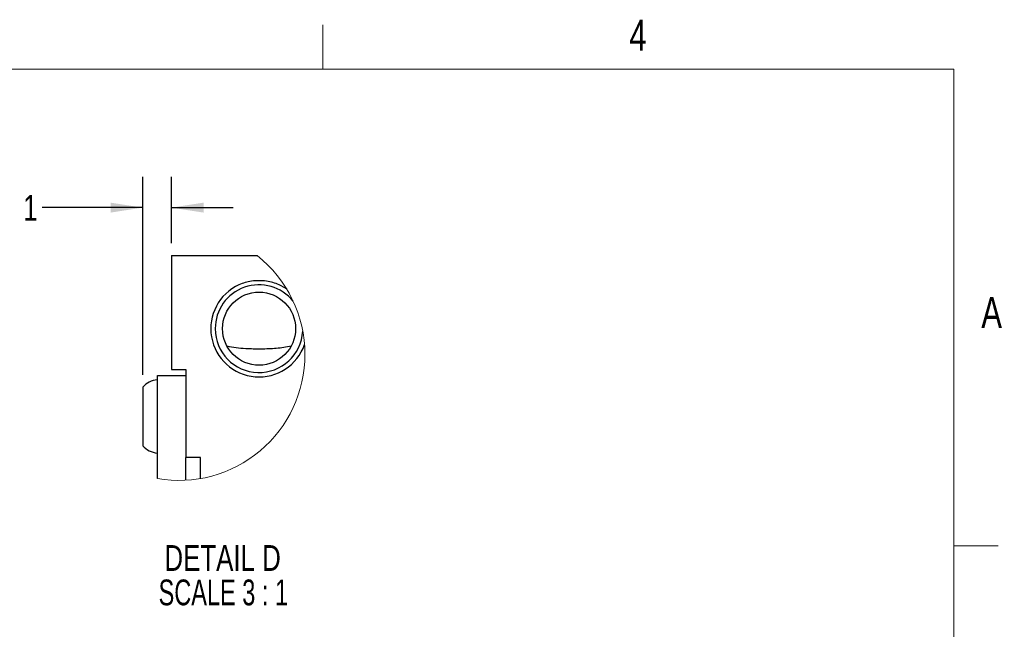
# Paper-space layout 'FFC body' of a CAD drawing. Header units: millimetres. Extents: x 5 to 274, y 4 to 211.
# Tile 13 of 13: x 173 to 274, y 148 to 211. Entities that reach past the tile are written whole.
import ezdxf

# ---------------------------------------------------------------- set-up
doc = ezdxf.new("R2010")
doc.units = ezdxf.units.MM
doc.layers.add('DIMENSIONS', color=8, linetype='Continuous')
doc.layers.add('FORMAT', color=7, linetype='Continuous')
doc.styles.add('SLDTEXTSTYLE0', font='TXT', dxfattribs={"width": 0.75})
doc.styles.add('SLDTEXTSTYLE3', font='TXT', dxfattribs={"width": 0.681818})
doc.dimstyles.new('SLDDIMSTYLE12', dxfattribs={"dimtxt": 2.645833, "dimasz": 3.302, "dimexe": 0, "dimexo": 0.0625, "dimgap": 0.661458, "dimtad": 0, "dimtih": 1, "dimtoh": 1, "dimdec": 0, "dimlfac": 0.333333, "dimrnd": 1e-09, "dimzin": 12, "dimdsep": 46, "dimtxsty": 'SLDTEXTSTYLE0', "dimsah": 1, "dimcen": 0.09, "dimadec": 0, "dimazin": 3, "dimtfac": 1, "dimtdec": 0, "dimtmove": 0, "dimatfit": 0, "dimfxl": 1, "dimfrac": 2, "dimtolj": 1, "dimtzin": 12, "dimarcsym": 0})

# ---------------------------------------------------------------- blocks, each defined once
blk = doc.blocks.new('_D_73')
at = {"layer": 'DIMENSIONS'}
for p, q in [((185.98, 174.36), (185.98, 194.67)), ((188.92, 187.86), (188.92, 194.67)), ((185.98, 191.5), (175.67, 191.5)), ((188.92, 191.5), (195.27, 191.5))]:
    blk.add_line(p, q, dxfattribs=at)
for points in [[(185.98, 191.5), (182.68, 192.01), (182.68, 190.99)], [(188.92, 191.5), (192.22, 190.99), (192.22, 192.01)]]:
    blk.add_solid(points, dxfattribs=at)
at = {"layer": 'DIMENSIONS', "insert": (173.72, 192.81), "char_height": 2.65, "attachment_point": 1, "style": 'SLDTEXTSTYLE0'}
blk.add_mtext('1', dxfattribs=at)
blk = doc.blocks.new('SW_NOTE_0_23')
at = {"color": 0, "linetype": 'Continuous', "lineweight": 0, "attachment_point": 2}
for s, insert, char_height, style in [('DETAIL D', (7.07, 3.41), 2.646, 'SLDTEXTSTYLE0'), ('SCALE 3 : 1', (7.14, -0.12), 2.6458, 'SLDTEXTSTYLE3')]:
    blk.add_mtext(s, dxfattribs=dict(at, insert=insert, char_height=char_height, style=style))

psp = doc.layouts.new('FFC body')

# ---------------------------------------------------------------- linework, layer by layer
at = {"color": 7, "linetype": 'Continuous', "lineweight": 25}
for p, q in [((188.9178385, 186.5908696), (197.7150985, 186.5908696)), ((188.9178385, 186.5908696), (188.9178385, 183.5908747)), ((188.9178385, 183.5908747), (188.9178385, 174.8908727)), ((188.9178385, 174.8908727), (190.4178387, 174.8908727)), ((190.4178387, 174.8908727), (190.4178387, 165.8908713)), ((187.4808394, 174.290871), (190.4178387, 174.290871)), ((187.4808394, 171.2908733), (187.4808394, 174.290871)), ((185.9808392, 173.090873), (185.9808392, 168.4878)), ((187.4808394, 163.7217074), (187.4808394, 171.2908733)), ((185.9808392, 168.4878), (185.9808392, 167.090872)), ((190.4178387, 163.5505964), (190.4178387, 165.8908713)), ((191.917839, 165.8908713), (190.4178387, 165.8908713)), ((191.917839, 163.7228138), (191.917839, 165.8908713))]:
    psp.add_line(p, q, dxfattribs=at)
at = {"color": 7, "linetype": 'Continuous', "lineweight": 25, "flags": 128}
psp.add_lwpolyline([(200.7641862, 183.1287413), (200.6320483, 183.2303858), (199.9799977, 183.5908747)], dxfattribs=at)
at = {"color": 7, "linetype": 'Continuous', "lineweight": 25}
psp.add_circle((197.9178384, 179.0908701), 3.7499994, dxfattribs=at)
at = {"color": 7, "linetype": 'Continuous', "lineweight": 18}
for centre, radius, start, end in [((189.6961659, 176.454888), 12.9244498, 359.999989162, 51.651235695), ((189.6961641, 176.4548839), 12.9244516, 260.130440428, 0.000007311)]:
    psp.add_arc(centre, radius, start, end, dxfattribs=at)
at = {"color": 7, "linetype": 'Continuous', "lineweight": 25}
for centre, radius, start, end in [((197.9122812, 179.091781), 4.9468631, 114.565835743, 340.716904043), ((197.9089051, 179.097363), 4.4910705, 38.639872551, 180.082820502), ((197.9113128, 179.0843469), 4.4934784, 179.916809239, 356.908596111), ((187.6645881, 171.5983713), 2.2500159, 94.684304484, 138.445712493), ((187.6645725, 168.5833426), 2.2499837, 221.553958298, 265.316024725)]:
    psp.add_arc(centre, radius, start, end, dxfattribs=at)
for points, knots in [([(199.9799977, 183.5908747), (199.7698103, 183.6745822), (199.3445951, 183.8439248), (198.3936659, 184.0276911), (197.4222903, 184.0252993), (196.4818785, 183.8403875), (196.0657783, 183.6745898), (195.8556794, 183.5908747)], [0, 0, 0, 0, 0.1599949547, 0.3236744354, 0.6832433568, 0.8400621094, 1, 1, 1, 1]), ([(194.6132439, 177.3182579), (194.9295784, 177.2607485), (195.5700867, 177.1443046), (196.4786931, 177.0665696), (197.3326565, 177.0314679), (198.1212053, 177.0260984), (198.9051821, 177.0449123), (199.943249, 177.1032078), (200.709187, 177.2319735), (201.2224332, 177.3182579)], [0, 0, 0, 0, 0.1450944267, 0.2937845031, 0.4112064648, 0.5309761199, 0.6497217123, 0.7652825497, 1, 1, 1, 1])]:
    psp.add_open_spline(points, degree=3, knots=knots, dxfattribs=at)
at = {"layer": 'FORMAT', "color": 7, "linetype": 'Continuous', "lineweight": 18}
for p, q in [((204.45, 205.7), (204.45, 210.225)), ((10.2, 205.7), (269.2, 205.7)), ((269.2, 205.7), (269.2, 10.2)), ((269.2, 156.825), (273.725, 156.825))]:
    psp.add_line(p, q, dxfattribs=at)

# ---------------------------------------------------------------- block references
at = {"color": 7, "linetype": 'Continuous', "lineweight": 0}
psp.add_blockref('SW_NOTE_0_23', (187.1079802, 153.4926123), dxfattribs=at)

# ---------------------------------------------------------------- texts
at = {"layer": 'FORMAT', "char_height": 3.175, "attachment_point": 2, "style": 'SLDTEXTSTYLE0'}
for s, insert in [('4', (236.7930295, 210.7661233)), ('A', (273.0717506, 182.3286233))]:
    psp.add_mtext(s, dxfattribs=dict(at, insert=insert))

# ---------------------------------------------------------------- dimensions: what is measured, and where the dimension line sits
at = {"layer": 'DIMENSIONS'}
dim = psp.add_linear_dim(base=(188.9178386, 191.499497), p1=(185.9808386, 173.0908719), p2=(188.9178386, 186.5908719), dimstyle='SLDDIMSTYLE12', dxfattribs=at)
dim.commit()
dim.dimension.update_dxf_attribs({"geometry": '_D_73', "text_midpoint": (174.6945308, 191.499497), "dimtype": 160})

doc.saveas('drawing.dxf')
